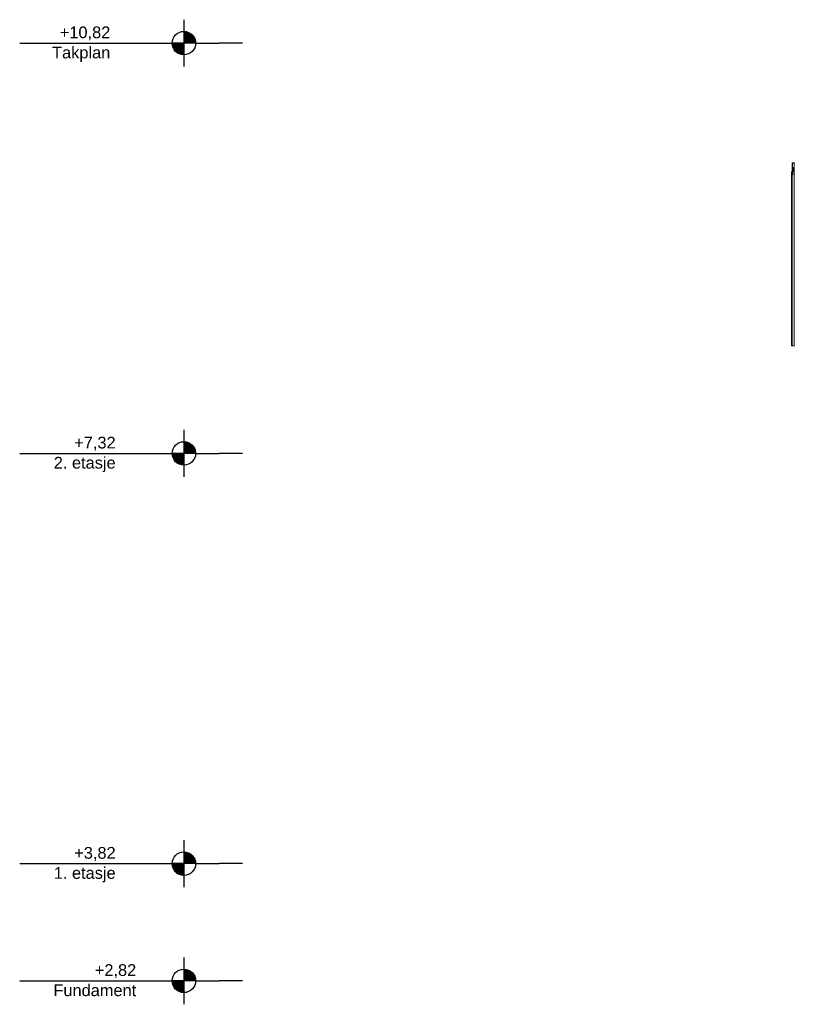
# Model space of a CAD drawing. Header units: millimetres. Extents: x -74465 to -41950, y 1470 to 14690.
# Tile 1 of 132: x -74465 to -67859, y 2620 to 11020. Entities that reach past the tile are written whole.
import ezdxf

# ---------------------------------------------------------------- set-up
doc = ezdxf.new("R2010")
doc.units = ezdxf.units.MM
doc.header["$LTSCALE"] = 0.5
doc.header["$MEASUREMENT"] = 0
doc.linetypes.add('PLINE', pattern=[0])
doc.linetypes.add('Wipeout_Contour', pattern=[2000, 0, -2000])
doc.layers.add('231- Bærende yttervegger (Skravur)(Nye konstruksjoner)', color=7, linetype='Continuous')
doc.layers.add('842-M___1_50 Målsetting bygning', color=7, linetype='Continuous')
doc.layers.add('244- Vinduer_ dører_ foldevegger(Nye konstruksjoner)', color=7, linetype='Continuous', lineweight=0)
doc.styles.add('GENERATED_STYLE_2', font='arial.ttf')
doc.dimstyles.new('GENERATED_STYLE__1', dxfattribs={"dimtxt": 100, "dimasz": 71.25, "dimexe": 0.18, "dimexo": 0.0625, "dimgap": 0, "dimtad": 1, "dimdec": 0, "dimzin": 0, "dimdsep": 46, "dimtxsty": 'GENERATED_STYLE_2', "dimblk": 'ARROWHEAD_6', "dimblk1": 'ARROWHEAD_6', "dimblk2": 'ARROWHEAD_6', "dimcen": 0.09, "dimse1": 1, "dimse2": 1, "dimclrd": 256, "dimclre": 256, "dimclrt": 256, "dimadec": 1, "dimazin": 0, "dimtfac": 1, "dimtdec": 4, "dimtmove": 0, "dimatfit": 3, "dimfxl": 1, "dimtolj": 1, "dimtzin": 0, "dimarcsym": 0})

# ---------------------------------------------------------------- blocks, each defined once
blk = doc.blocks.new('*D30')
at = {"layer": '842-M___1_50 Målsetting bygning', "linetype": 'PLINE'}
for p, q in [((-55046.9, 4789), (-55187.5, 4789)), ((-55079.7, 4751.5), (-55154.7, 4826.5)), ((-55117.2, 4789), (-55117.2, 4845.2)), ((-55117.2, 3820), (-55117.2, 4789)), ((-55046.9, 3820), (-55187.5, 3820)), ((-55154.7, 3857.5), (-55079.7, 3782.5)), ((-55117.2, 3763.8), (-55117.2, 3820))]:
    blk.add_line(p, q, dxfattribs=at)
at = {"layer": '842-M___1_50 Målsetting bygning', "insert": (-55137.2, 4190.1), "char_height": 100, "attachment_point": 7, "rotation": 90, "style": 'GENERATED_STYLE_2'}
blk.add_mtext('\\A1;{\\pql;\\fArial|b0|i0|c0|p0;\\W1.000000;969}', dxfattribs=at)
blk = doc.blocks.new('ARROWHEAD_6')
at = {"linetype": 'Continuous'}
for p, q in [((0, 0), (-1, 0)), ((-0.5, -0.5), (0.5, 0.5))]:
    blk.add_line(p, q, dxfattribs=at)

msp = doc.modelspace()

# ---------------------------------------------------------------- hatches: boundary and pattern name
at = {"linetype": 'Continuous'}
for points in [[(-73064.6, 10820), (-72964.6, 10820, 0.414214), (-73064.6, 10920)], [(-73064.6, 10820), (-73164.6, 10820, 0.414214), (-73064.6, 10720)], [(-73064.6, 7320), (-72964.6, 7320, 0.414214), (-73064.6, 7420)], [(-73064.6, 7320), (-73164.6, 7320, 0.414214), (-73064.6, 7220)], [(-73064.6, 3820), (-72964.6, 3820, 0.414214), (-73064.6, 3920)], [(-73064.6, 3820), (-73164.6, 3820, 0.414214), (-73064.6, 3720)], [(-73064.6, 2820), (-72964.6, 2820, 0.414214), (-73064.6, 2920)], [(-73064.6, 2820), (-73164.6, 2820, 0.414214), (-73064.6, 2720)]]:
    msp.add_hatch(color=256, dxfattribs=at).paths.add_polyline_path(points)

# ---------------------------------------------------------------- linework, layer by layer
at = {"linetype": 'PLINE'}
for p, q in [((-73064.6, 11020), (-73064.6, 10620)), ((-74464.6, 10820), (-73164.6, 10820)), ((-72964.6, 10820), (-73164.6, 10820)), ((-72964.6, 10820), (-72764.6, 10820)), ((-72664.6, 10820), (-72764.6, 10820)), ((-72564.6, 10820), (-72664.6, 10820)), ((-73064.6, 7520), (-73064.6, 7120)), ((-74464.6, 7320), (-73164.6, 7320)), ((-72964.6, 7320), (-73164.6, 7320)), ((-72964.6, 7320), (-72764.6, 7320)), ((-72664.6, 7320), (-72764.6, 7320)), ((-72564.6, 7320), (-72664.6, 7320)), ((-73064.6, 4020), (-73064.6, 3620)), ((-74464.6, 3820), (-73164.6, 3820)), ((-72964.6, 3820), (-73164.6, 3820)), ((-72964.6, 3820), (-72764.6, 3820)), ((-72664.6, 3820), (-72764.6, 3820)), ((-72564.6, 3820), (-72664.6, 3820)), ((-73064.6, 3020), (-73064.6, 2620)), ((-74464.6, 2820), (-73164.6, 2820)), ((-72964.6, 2820), (-73164.6, 2820)), ((-72964.6, 2820), (-72764.6, 2820)), ((-72664.6, 2820), (-72764.6, 2820)), ((-72564.6, 2820), (-72664.6, 2820))]:
    msp.add_line(p, q, dxfattribs=at)
for centre in [(-73064.6, 10820), (-73064.6, 7320), (-73064.6, 3820), (-73064.6, 2820)]:
    msp.add_circle(centre, 100, dxfattribs=at)
at = {"layer": '244- Vinduer_ dører_ foldevegger(Nye konstruksjoner)', "linetype": 'PLINE'}
for p, q in [((-67881.6, 8239), (-67878.6, 8239)), ((-67878.6, 8239), (-67859.6, 8239)), ((-67859.6, 8239), (-67856.6, 8239))]:
    msp.add_line(p, q, dxfattribs=at)

# ---------------------------------------------------------------- texts
at = {"char_height": 100, "attachment_point": 3, "style": 'GENERATED_STYLE_2'}
for s, insert, line_spacing_factor in [('\\A1;{\\pqr;\\pt0;\\fArial|b0|i0|c0|p0;\\W1.000000;+10,82\\P\\pqr;\\pt0;\\fArial|b0|i0|c0|p0;\\W1.000000;\\fArial|b0|i0|c0|p0;\\W1.000000;\\fArial|b0|i0|c0|p0;\\W1.000000;Takplan}', (-73691.9, 10962.1), 1.031908), ('\\A1;{\\pqr;\\pt0;\\fArial|b0|i0|c0|p0;\\W1.000000;+7,32\\P\\pqr;\\pt0;\\fArial|b0|i0|c0|p0;\\W1.000000;\\fArial|b0|i0|c0|p0;\\W1.000000;\\fArial|b0|i0|c0|p0;\\W1.000000;2. etasje}', (-73646.2, 7462.1), 1.029493), ('\\A1;{\\pqr;\\pt0;\\fArial|b0|i0|c0|p0;\\W1.000000;+3,82\\P\\pqr;\\pt0;\\fArial|b0|i0|c0|p0;\\W1.000000;\\fArial|b0|i0|c0|p0;\\W1.000000;\\fArial|b0|i0|c0|p0;\\W1.000000;1. etasje}', (-73646.2, 3962.1), 1.029493), ('\\A1;{\\pqr;\\pt0;\\fArial|b0|i0|c0|p0;\\W1.000000;+2,82\\P\\pqr;\\pt0;\\fArial|b0|i0|c0|p0;\\W1.000000;\\fArial|b0|i0|c0|p0;\\W1.000000;\\fArial|b0|i0|c0|p0;\\W1.000000;Fundament}', (-73470.8, 2962.1), 1.034704)]:
    msp.add_mtext(s, dxfattribs=dict(at, insert=insert, line_spacing_factor=line_spacing_factor))

# ---------------------------------------------------------------- dimensions: what is measured, and where the dimension line sits
at = {"layer": '842-M___1_50 Målsetting bygning', "linetype": 'Continuous'}
dim = msp.add_linear_dim(base=(-55117.2, 4789), p1=(-74464.6, 3820), p2=(-55997.6, 4789), angle=90, dimstyle='GENERATED_STYLE__1', dxfattribs=at)
dim.commit()
dim.dimension.update_dxf_attribs({"geometry": '*D30', "text_midpoint": (-55187.2, 4304.2), "dimtype": 160, "text_rotation": 90})

# ---------------------------------------------------------------- wipeouts: each hides what was drawn before it
at = {"linetype": 'Wipeout_Contour', "ltscale": 274284.7523}
msp.add_wipeout([(-67881.6, 9721), (-67881.6, 9701), (-67878.6, 9701), (-67878.6, 9721)], dxfattribs=at).dxf.layer = '231- Bærende yttervegger (Skravur)(Nye konstruksjoner)'

# ---------------------------------------------------------------- next in the draw order: wipeouts: each hides what was drawn before it
at = {"linetype": 'Wipeout_Contour', "ltscale": 274281.368761}
msp.add_wipeout([(-67876.6, 9724), (-67878.6, 9724), (-67878.6, 9721), (-67876.6, 9721)], dxfattribs=at).dxf.layer = '231- Bærende yttervegger (Skravur)(Nye konstruksjoner)'

# ---------------------------------------------------------------- next in the draw order: wipeouts: each hides what was drawn before it
at = {"linetype": 'Wipeout_Contour', "ltscale": 274264.953891}
msp.add_wipeout([(-67876.6, 9721), (-67876.6, 9701), (-67873.6, 9701), (-67873.6, 9721)], dxfattribs=at).dxf.layer = '231- Bærende yttervegger (Skravur)(Nye konstruksjoner)'

# ---------------------------------------------------------------- next in the draw order: wipeouts: each hides what was drawn before it
at = {"linetype": 'Wipeout_Contour', "ltscale": 617065.448867}
msp.add_wipeout([(-67876.6, 9724), (-67873.6, 9724), (-67873.6, 9795), (-67859.6, 9797.4), (-67859.6, 9721), (-67859.6, 9701), (-67856.6, 9701), (-67856.6, 9801), (-67876.6, 9797.5)], dxfattribs=at).dxf.layer = '231- Bærende yttervegger (Skravur)(Nye konstruksjoner)'

# ---------------------------------------------------------------- next in the draw order: wipeouts: each hides what was drawn before it
at = {"linetype": 'Wipeout_Contour', "ltscale": 548527.451224}
msp.add_wipeout([(-67868.2, 9754.3), (-67867.7, 9759.2), (-67872.7, 9759.2), (-67873.2, 9754.3), (-67873.2, 9737.7), (-67871.6, 9721), (-67866.6, 9721), (-67868.2, 9737.7)], dxfattribs=at).dxf.layer = '231- Bærende yttervegger (Skravur)(Nye konstruksjoner)'

# ---------------------------------------------------------------- next in the draw order: linework, layer by layer
at = {"layer": '244- Vinduer_ dører_ foldevegger(Nye konstruksjoner)', "linetype": 'PLINE'}
for p, q in [((-67856.6, 9801), (-67876.6, 9797.5)), ((-67876.6, 9797.5), (-67876.6, 9701)), ((-67859.6, 9797.4), (-67873.6, 9795)), ((-67873.6, 9795), (-67873.6, 9724)), ((-67867.7, 9759.2), (-67872.7, 9759.2)), ((-67881.6, 9721), (-67881.6, 9701)), ((-67873.6, 9721), (-67881.6, 9721)), ((-67881.6, 8239), (-67881.6, 9701)), ((-67878.6, 9701), (-67881.6, 9701)), ((-67878.6, 9724), (-67878.6, 9701)), ((-67873.6, 9724), (-67878.6, 9724)), ((-67878.6, 9701), (-67876.6, 9701)), ((-67878.6, 8239), (-67878.6, 9701)), ((-67873.6, 9701), (-67876.6, 9701)), ((-67873.6, 9721), (-67873.6, 9701)), ((-67873.6, 9701), (-67859.6, 9701)), ((-67866.6, 9721), (-67871.6, 9721)), ((-67859.6, 8239), (-67859.6, 9701)), ((-67856.6, 9701), (-67859.6, 9701))]:
    msp.add_line(p, q, dxfattribs=at)
at = {"layer": '244- Vinduer_ dører_ foldevegger(Nye konstruksjoner)', "linetype": 'PLINE', "flags": 128}
for points in [[(-67872.7, 9759.2), (-67873.2, 9754.3), (-67873.2, 9737.7), (-67871.6, 9721)], [(-67867.7, 9759.2), (-67868.2, 9754.3), (-67868.2, 9737.7), (-67866.6, 9721)], [(-67859.6, 9797.4), (-67859.6, 9721), (-67859.6, 9701)]]:
    msp.add_lwpolyline(points, dxfattribs=at)

doc.saveas('drawing.dxf')
